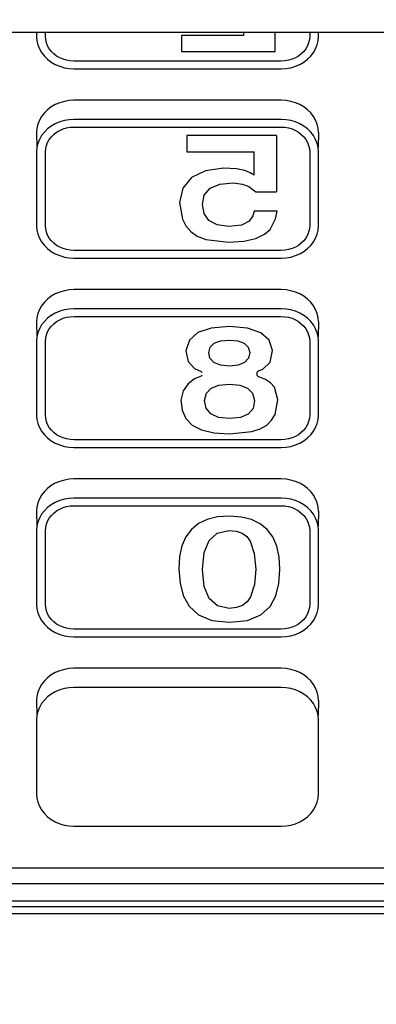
# Model space of a CAD drawing. Header units: millimetres. Extents: x 3351592 to 3400404, y -498420 to -470360.
# Tile 25 of 43: x 3359712 to 3359726, y -482243 to -482204. Entities that reach past the tile are written whole.
import ezdxf

# ---------------------------------------------------------------- set-up
doc = ezdxf.new("R2010")
doc.units = ezdxf.units.MM
doc.header["$LTSCALE"] = 3
doc.header["$MEASUREMENT"] = 0
doc.header["$PDMODE"] = 3
doc.header["$PDSIZE"] = -1
doc.layers.get('0').update_dxf_attribs({"linetype": 'CONTINUOUS'})
doc.layers.get('Defpoints').update_dxf_attribs({"linetype": 'CONTINUOUS'})
doc.layers.add('Civil-Wall-Text', color=7, linetype='CONTINUOUS', lineweight=0)
doc.layers.add('ELECTRICAL', color=7, linetype='CONTINUOUS')
doc.layers.add('Equipment', color=5, linetype='CONTINUOUS')
doc.styles.add('ARAIL', font='arial.ttf')
doc.styles.get("Standard").update_dxf_attribs({"font": 'arial.ttf'})
doc.dimstyles.new('TFS-Dim', dxfattribs={"dimtxt": 78, "dimasz": 20, "dimexe": 25, "dimexo": 25, "dimgap": 5, "dimtad": 0, "dimdec": 0, "dimzin": 0, "dimdsep": 46, "dimtxsty": 'Standard', "dimcen": 0.09, "dimclrd": 251, "dimclre": 251, "dimclrt": 251, "dimadec": 0, "dimazin": 0, "dimtfac": 1, "dimtdec": 0, "dimtofl": 0, "dimtmove": 0, "dimatfit": 3, "dimldrblk": 'DOT', "dimfxl": 0, "dimtolj": 1, "dimtzin": 0, "dimlwd": -1, "dimlwe": -1, "dimarcsym": 0})

# ---------------------------------------------------------------- blocks, each defined once
blk = doc.blocks.new('A$C80eb0365')
at = {"layer": 'Equipment'}
for p, q in [((48.824, 202.454), (17.668, 202.454)), ((48.824, 202.259), (17.668, 202.259)), ((48.824, 202.095), (17.668, 202.095)), ((48.824, 201.622), (17.668, 201.622)), ((17.668, 201.176), (48.824, 201.176)), ((29.647, 199.76), (29.749, 199.837)), ((29.749, 199.837), (29.861, 199.902)), ((29.861, 199.902), (29.983, 199.954)), ((29.983, 199.954), (30.111, 199.991)), ((30.111, 199.991), (30.243, 200.014)), ((30.243, 200.014), (30.378, 200.022)), ((30.378, 200.022), (36.114, 200.022)), ((36.114, 200.022), (36.249, 200.014)), ((36.249, 200.014), (36.381, 199.991)), ((36.381, 199.991), (36.509, 199.954)), ((36.509, 199.954), (36.631, 199.902)), ((36.631, 199.902), (36.743, 199.837)), ((36.743, 199.837), (36.845, 199.76)), ((29.423, 199.469), (29.483, 199.574)), ((29.483, 199.574), (29.558, 199.672)), ((29.558, 199.672), (29.647, 199.76)), ((36.845, 199.76), (36.934, 199.672)), ((36.934, 199.672), (37.009, 199.574)), ((37.009, 199.574), (37.069, 199.469)), ((29.344, 199.126), (29.353, 199.243)), ((29.353, 199.243), (29.379, 199.358)), ((29.379, 199.358), (29.423, 199.469)), ((37.069, 199.469), (37.112, 199.358)), ((37.112, 199.358), (37.139, 199.243)), ((37.139, 199.243), (37.148, 199.126)), ((29.344, 197.079), (29.344, 199.126)), ((37.148, 199.126), (37.148, 197.079)), ((29.353, 196.962), (29.344, 197.079)), ((37.148, 197.079), (37.139, 196.962)), ((29.344, 196.548), (29.353, 196.962)), ((29.379, 196.847), (29.353, 196.962)), ((29.423, 196.736), (29.379, 196.847)), ((37.112, 196.847), (37.069, 196.736)), ((37.139, 196.962), (37.112, 196.847)), ((37.148, 196.548), (37.139, 196.962)), ((29.353, 196.431), (29.344, 196.548)), ((29.483, 196.631), (29.423, 196.736)), ((29.558, 196.534), (29.483, 196.631)), ((29.647, 196.446), (29.558, 196.534)), ((36.934, 196.534), (36.845, 196.446)), ((37.009, 196.631), (36.934, 196.534)), ((37.069, 196.736), (37.009, 196.631)), ((37.148, 196.548), (37.139, 196.431)), ((29.379, 196.316), (29.353, 196.431)), ((29.423, 196.206), (29.379, 196.316)), ((29.749, 196.368), (29.647, 196.446)), ((29.861, 196.303), (29.749, 196.368)), ((29.983, 196.252), (29.861, 196.303)), ((30.111, 196.214), (29.983, 196.252)), ((36.509, 196.252), (36.381, 196.214)), ((36.631, 196.303), (36.509, 196.252)), ((36.743, 196.368), (36.631, 196.303)), ((36.845, 196.446), (36.743, 196.368)), ((37.112, 196.316), (37.069, 196.206)), ((37.139, 196.431), (37.112, 196.316)), ((29.483, 196.1), (29.423, 196.206)), ((29.558, 196.003), (29.483, 196.1)), ((29.647, 195.915), (29.558, 196.003)), ((30.243, 196.191), (30.111, 196.214)), ((30.378, 196.183), (30.243, 196.191)), ((36.114, 196.183), (30.378, 196.183)), ((36.249, 196.191), (36.114, 196.183)), ((36.381, 196.214), (36.249, 196.191)), ((36.934, 196.003), (36.845, 195.915)), ((37.009, 196.1), (36.934, 196.003)), ((37.069, 196.206), (37.009, 196.1)), ((29.749, 195.838), (29.647, 195.915)), ((29.861, 195.773), (29.749, 195.838)), ((29.983, 195.721), (29.861, 195.773)), ((30.111, 195.683), (29.983, 195.721)), ((36.509, 195.721), (36.381, 195.683)), ((36.631, 195.773), (36.509, 195.721)), ((36.743, 195.838), (36.631, 195.773)), ((36.845, 195.915), (36.743, 195.838)), ((30.243, 195.66), (30.111, 195.683)), ((30.378, 195.653), (30.243, 195.66)), ((36.114, 195.653), (30.378, 195.653)), ((36.249, 195.66), (36.114, 195.653)), ((36.381, 195.683), (36.249, 195.66)), ((29.749, 194.596), (29.861, 194.661)), ((29.861, 194.661), (29.983, 194.713)), ((29.983, 194.713), (30.111, 194.75)), ((30.111, 194.75), (30.243, 194.773)), ((30.243, 194.773), (30.378, 194.781)), ((30.378, 194.781), (36.114, 194.781)), ((36.114, 194.781), (36.249, 194.773)), ((36.249, 194.773), (36.381, 194.75)), ((36.381, 194.75), (36.509, 194.713)), ((36.509, 194.713), (36.631, 194.661)), ((36.631, 194.661), (36.743, 194.596)), ((29.423, 194.228), (29.483, 194.333)), ((29.483, 194.333), (29.558, 194.43)), ((29.558, 194.43), (29.647, 194.518)), ((29.647, 194.518), (29.749, 194.596)), ((29.82, 194.369), (29.752, 194.302)), ((29.898, 194.428), (29.82, 194.369)), ((29.983, 194.477), (29.898, 194.428)), ((30.076, 194.517), (29.983, 194.477)), ((30.174, 194.546), (30.076, 194.517)), ((30.275, 194.563), (30.174, 194.546)), ((30.386, 194.57), (30.275, 194.563)), ((36.106, 194.57), (30.386, 194.57)), ((34.197, 194.328), (34.686, 194.38)), ((34.686, 194.38), (35.178, 194.329)), ((36.217, 194.563), (36.106, 194.57)), ((36.318, 194.546), (36.217, 194.563)), ((36.416, 194.517), (36.318, 194.546)), ((36.508, 194.477), (36.416, 194.517)), ((36.594, 194.428), (36.508, 194.477)), ((36.672, 194.369), (36.594, 194.428)), ((36.74, 194.302), (36.672, 194.369)), ((36.743, 194.596), (36.845, 194.518)), ((36.845, 194.518), (36.934, 194.43)), ((36.934, 194.43), (37.009, 194.333)), ((37.009, 194.333), (37.069, 194.228)), ((29.353, 194.002), (29.379, 194.117)), ((29.379, 194.117), (29.423, 194.228)), ((29.616, 194.062), (29.595, 193.974)), ((29.649, 194.147), (29.616, 194.062)), ((29.694, 194.227), (29.649, 194.147)), ((29.752, 194.302), (29.694, 194.227)), ((33.568, 193.934), (33.828, 194.171)), ((33.828, 194.171), (34.197, 194.328)), ((35.178, 194.329), (35.549, 194.177)), ((35.549, 194.177), (35.809, 193.944)), ((36.797, 194.227), (36.74, 194.302)), ((36.843, 194.147), (36.797, 194.227)), ((36.876, 194.062), (36.843, 194.147)), ((36.896, 193.974), (36.876, 194.062)), ((37.069, 194.228), (37.112, 194.117)), ((37.112, 194.117), (37.139, 194.002)), ((29.344, 193.885), (29.353, 194.002)), ((29.344, 191.838), (29.344, 193.885)), ((29.595, 193.974), (29.588, 193.878)), ((29.588, 193.878), (29.588, 191.845)), ((33.405, 193.641), (33.568, 193.934)), ((34.351, 193.928), (34.122, 193.725)), ((34.671, 193.995), (34.351, 193.928)), ((34.875, 193.972), (34.671, 193.995)), ((35.041, 193.911), (34.875, 193.972)), ((35.171, 193.813), (35.041, 193.911)), ((35.263, 193.677), (35.171, 193.813)), ((35.809, 193.944), (35.969, 193.651)), ((36.904, 193.878), (36.896, 193.974)), ((36.904, 191.845), (36.904, 193.878)), ((37.139, 194.002), (37.148, 193.885)), ((37.148, 193.885), (37.148, 191.838)), ((33.316, 193.296), (33.405, 193.641)), ((34.122, 193.725), (33.985, 193.388)), ((35.373, 193.33), (35.263, 193.677)), ((35.969, 193.651), (36.052, 193.304)), ((33.278, 192.904), (33.316, 193.296)), ((33.985, 193.388), (33.939, 192.916)), ((35.41, 192.909), (35.373, 193.33)), ((36.052, 193.304), (36.079, 192.91)), ((33.3, 192.561), (33.278, 192.904)), ((33.939, 192.916), (33.984, 192.448)), ((35.368, 192.478), (35.41, 192.909)), ((36.079, 192.91), (36.057, 192.568)), ((33.366, 192.263), (33.3, 192.561)), ((33.984, 192.448), (34.12, 192.112)), ((35.255, 192.136), (35.368, 192.478)), ((36.057, 192.568), (35.992, 192.27)), ((33.476, 192.012), (33.366, 192.263)), ((35.992, 192.27), (35.883, 192.018)), ((33.63, 191.806), (33.476, 192.012)), ((34.12, 192.112), (34.346, 191.909)), ((34.346, 191.909), (34.663, 191.839)), ((34.867, 191.857), (35.034, 191.913)), ((35.034, 191.913), (35.163, 192.006)), ((35.163, 192.006), (35.255, 192.136)), ((35.883, 192.018), (35.731, 191.812)), ((29.353, 191.721), (29.344, 191.838)), ((29.344, 191.307), (29.353, 191.721)), ((29.379, 191.606), (29.353, 191.721)), ((29.588, 191.845), (29.595, 191.748)), ((29.595, 191.748), (29.616, 191.661)), ((29.616, 191.661), (29.649, 191.576)), ((33.828, 191.646), (33.63, 191.806)), ((34.07, 191.532), (33.828, 191.646)), ((34.663, 191.839), (34.867, 191.857)), ((35.535, 191.651), (35.295, 191.535)), ((35.731, 191.812), (35.535, 191.651)), ((36.843, 191.576), (36.876, 191.661)), ((36.876, 191.661), (36.896, 191.748)), ((36.896, 191.748), (36.904, 191.845)), ((37.139, 191.721), (37.112, 191.606)), ((37.148, 191.838), (37.139, 191.721)), ((37.148, 191.307), (37.139, 191.721)), ((29.423, 191.495), (29.379, 191.606)), ((29.483, 191.39), (29.423, 191.495)), ((29.558, 191.293), (29.483, 191.39)), ((29.649, 191.576), (29.694, 191.496)), ((29.694, 191.496), (29.752, 191.421)), ((29.752, 191.421), (29.82, 191.354)), ((29.82, 191.354), (29.898, 191.295)), ((34.356, 191.463), (34.07, 191.532)), ((34.686, 191.44), (34.356, 191.463)), ((35.012, 191.465), (34.686, 191.44)), ((35.295, 191.535), (35.012, 191.465)), ((36.594, 191.295), (36.672, 191.354)), ((36.672, 191.354), (36.74, 191.421)), ((36.74, 191.421), (36.797, 191.496)), ((36.797, 191.496), (36.843, 191.576)), ((37.009, 191.39), (36.934, 191.293)), ((37.069, 191.495), (37.009, 191.39)), ((37.112, 191.606), (37.069, 191.495)), ((29.353, 191.19), (29.344, 191.307)), ((29.379, 191.075), (29.353, 191.19)), ((29.423, 190.964), (29.379, 191.075)), ((29.647, 191.204), (29.558, 191.293)), ((29.749, 191.127), (29.647, 191.204)), ((29.861, 191.062), (29.749, 191.127)), ((29.983, 191.01), (29.861, 191.062)), ((29.898, 191.295), (29.983, 191.245)), ((29.983, 191.245), (30.076, 191.206)), ((30.076, 191.206), (30.174, 191.177)), ((30.174, 191.177), (30.275, 191.16)), ((30.275, 191.16), (30.386, 191.153)), ((30.386, 191.153), (36.106, 191.153)), ((36.106, 191.153), (36.217, 191.16)), ((36.217, 191.16), (36.318, 191.177)), ((36.318, 191.177), (36.416, 191.206)), ((36.416, 191.206), (36.508, 191.245)), ((36.508, 191.245), (36.594, 191.295)), ((36.631, 191.062), (36.509, 191.01)), ((36.743, 191.127), (36.631, 191.062)), ((36.845, 191.204), (36.743, 191.127)), ((36.934, 191.293), (36.845, 191.204)), ((37.112, 191.075), (37.069, 190.964)), ((37.139, 191.19), (37.112, 191.075)), ((37.148, 191.307), (37.139, 191.19)), ((29.483, 190.859), (29.423, 190.964)), ((29.558, 190.762), (29.483, 190.859)), ((30.111, 190.973), (29.983, 191.01)), ((30.243, 190.95), (30.111, 190.973)), ((30.378, 190.942), (30.243, 190.95)), ((36.114, 190.942), (30.378, 190.942)), ((36.249, 190.95), (36.114, 190.942)), ((36.381, 190.973), (36.249, 190.95)), ((36.509, 191.01), (36.381, 190.973)), ((37.009, 190.859), (36.934, 190.762)), ((37.069, 190.964), (37.009, 190.859)), ((29.647, 190.674), (29.558, 190.762)), ((29.749, 190.597), (29.647, 190.674)), ((29.861, 190.532), (29.749, 190.597)), ((29.983, 190.48), (29.861, 190.532)), ((36.631, 190.532), (36.509, 190.48)), ((36.743, 190.597), (36.631, 190.532)), ((36.845, 190.674), (36.743, 190.597)), ((36.934, 190.762), (36.845, 190.674)), ((30.111, 190.442), (29.983, 190.48)), ((30.243, 190.419), (30.111, 190.442)), ((30.378, 190.412), (30.243, 190.419)), ((36.114, 190.412), (30.378, 190.412)), ((36.249, 190.419), (36.114, 190.412)), ((36.381, 190.442), (36.249, 190.419)), ((36.509, 190.48), (36.381, 190.442)), ((29.861, 189.42), (29.983, 189.471)), ((29.983, 189.471), (30.111, 189.509)), ((30.111, 189.509), (30.243, 189.532)), ((30.243, 189.532), (30.378, 189.54)), ((30.378, 189.54), (36.114, 189.54)), ((36.114, 189.54), (36.249, 189.532)), ((36.249, 189.532), (36.381, 189.509)), ((36.381, 189.509), (36.509, 189.471)), ((36.509, 189.471), (36.631, 189.42)), ((29.483, 189.092), (29.558, 189.189)), ((29.558, 189.189), (29.647, 189.277)), ((29.647, 189.277), (29.749, 189.354)), ((29.749, 189.354), (29.861, 189.42)), ((29.898, 189.187), (29.82, 189.128)), ((29.983, 189.236), (29.898, 189.187)), ((30.076, 189.276), (29.983, 189.236)), ((30.174, 189.305), (30.076, 189.276)), ((30.275, 189.322), (30.174, 189.305)), ((30.386, 189.328), (30.275, 189.322)), ((36.106, 189.328), (30.386, 189.328)), ((34.253, 189.132), (34.686, 189.159)), ((34.686, 189.159), (35.303, 189.096)), ((36.217, 189.322), (36.106, 189.328)), ((36.318, 189.305), (36.217, 189.322)), ((36.416, 189.276), (36.318, 189.305)), ((36.508, 189.236), (36.416, 189.276)), ((36.594, 189.187), (36.508, 189.236)), ((36.672, 189.128), (36.594, 189.187)), ((36.631, 189.42), (36.743, 189.354)), ((36.743, 189.354), (36.845, 189.277)), ((36.845, 189.277), (36.934, 189.189)), ((36.934, 189.189), (37.009, 189.092)), ((29.379, 188.876), (29.423, 188.987)), ((29.423, 188.987), (29.483, 189.092)), ((29.649, 188.906), (29.616, 188.821)), ((29.694, 188.986), (29.649, 188.906)), ((29.752, 189.06), (29.694, 188.986)), ((29.82, 189.128), (29.752, 189.06)), ((33.474, 188.74), (33.651, 188.921)), ((33.651, 188.921), (33.91, 189.053)), ((33.91, 189.053), (34.253, 189.132)), ((35.303, 189.096), (35.535, 189.021)), ((35.535, 189.021), (35.715, 188.918)), ((35.715, 188.918), (35.85, 188.786)), ((36.74, 189.06), (36.672, 189.128)), ((36.797, 188.986), (36.74, 189.06)), ((36.843, 188.906), (36.797, 188.986)), ((36.876, 188.821), (36.843, 188.906)), ((37.009, 189.092), (37.069, 188.987)), ((37.069, 188.987), (37.112, 188.876)), ((29.344, 188.644), (29.353, 188.761)), ((29.344, 186.597), (29.344, 188.644)), ((29.353, 188.761), (29.379, 188.876)), ((29.595, 188.733), (29.588, 188.637)), ((29.588, 188.637), (29.588, 186.603)), ((29.616, 188.821), (29.595, 188.733)), ((33.372, 188.509), (33.474, 188.74)), ((34.166, 188.61), (34.036, 188.454)), ((34.382, 188.706), (34.166, 188.61)), ((34.686, 188.741), (34.382, 188.706)), ((34.989, 188.709), (34.686, 188.741)), ((35.205, 188.615), (34.989, 188.709)), ((35.335, 188.457), (35.205, 188.615)), ((35.85, 188.786), (35.947, 188.626)), ((35.947, 188.626), (36.024, 188.222)), ((36.896, 188.733), (36.876, 188.821)), ((36.904, 188.637), (36.896, 188.733)), ((36.904, 186.603), (36.904, 188.637)), ((37.112, 188.876), (37.139, 188.761)), ((37.139, 188.761), (37.148, 188.644)), ((37.148, 188.644), (37.148, 186.597)), ((33.338, 188.229), (33.372, 188.509)), ((34.036, 188.454), (33.992, 188.236)), ((35.378, 188.236), (35.335, 188.457)), ((33.401, 187.969), (33.338, 188.229)), ((33.992, 188.236), (34.046, 188.039)), ((35.32, 188.039), (35.378, 188.236)), ((36.024, 188.222), (35.926, 187.874)), ((33.54, 187.776), (33.401, 187.969)), ((34.046, 188.039), (34.18, 187.898)), ((34.18, 187.898), (34.393, 187.814)), ((34.393, 187.814), (34.686, 187.786)), ((34.686, 187.786), (34.974, 187.814)), ((34.974, 187.814), (35.185, 187.898)), ((35.185, 187.898), (35.32, 188.039)), ((35.926, 187.874), (35.821, 187.749)), ((33.718, 187.642), (33.54, 187.776)), ((33.899, 187.562), (33.718, 187.642)), ((33.899, 187.562), (33.911, 187.555)), ((33.911, 187.555), (33.922, 187.546)), ((33.922, 187.546), (33.93, 187.536)), ((35.437, 187.502), (35.439, 187.52)), ((35.439, 187.52), (35.444, 187.537)), ((35.444, 187.537), (35.454, 187.552)), ((35.454, 187.552), (35.466, 187.566)), ((35.466, 187.566), (35.481, 187.578)), ((35.481, 187.578), (35.499, 187.587)), ((35.68, 187.658), (35.499, 187.587)), ((35.821, 187.749), (35.68, 187.658)), ((33.538, 187.164), (33.715, 187.353)), ((33.715, 187.353), (33.899, 187.439)), ((33.911, 187.446), (33.899, 187.439)), ((33.922, 187.454), (33.911, 187.446)), ((33.93, 187.464), (33.922, 187.454)), ((34.433, 187.265), (34.253, 187.192)), ((34.686, 187.292), (34.433, 187.265)), ((34.922, 187.266), (34.686, 187.292)), ((35.098, 187.188), (34.922, 187.266)), ((35.439, 187.484), (35.437, 187.502)), ((35.444, 187.467), (35.439, 187.484)), ((35.454, 187.451), (35.444, 187.467)), ((35.466, 187.437), (35.454, 187.451)), ((35.481, 187.426), (35.466, 187.437)), ((35.499, 187.416), (35.481, 187.426)), ((35.499, 187.416), (35.608, 187.371)), ((35.608, 187.371), (35.809, 187.174)), ((33.479, 186.861), (33.538, 187.164)), ((34.144, 187.072), (34.108, 186.907)), ((34.253, 187.192), (34.144, 187.072)), ((35.208, 187.066), (35.098, 187.188)), ((35.245, 186.907), (35.208, 187.066)), ((35.809, 187.174), (35.876, 186.854)), ((33.574, 186.569), (33.479, 186.861)), ((34.108, 186.907), (34.149, 186.76)), ((34.149, 186.76), (34.259, 186.655)), ((35.09, 186.655), (35.198, 186.76)), ((35.198, 186.76), (35.245, 186.907)), ((35.876, 186.854), (35.781, 186.569)), ((29.353, 186.48), (29.344, 186.597)), ((29.344, 186.066), (29.353, 186.48)), ((29.379, 186.365), (29.353, 186.48)), ((29.588, 186.603), (29.595, 186.507)), ((29.595, 186.507), (29.616, 186.42)), ((33.807, 186.36), (33.574, 186.569)), ((34.259, 186.655), (34.438, 186.592)), ((34.438, 186.592), (34.686, 186.571)), ((34.686, 186.571), (34.919, 186.592)), ((34.919, 186.592), (35.09, 186.655)), ((35.781, 186.569), (35.552, 186.363)), ((36.876, 186.42), (36.896, 186.507)), ((36.896, 186.507), (36.904, 186.603)), ((37.139, 186.48), (37.112, 186.365)), ((37.148, 186.597), (37.139, 186.48)), ((37.148, 186.066), (37.139, 186.48)), ((29.423, 186.254), (29.379, 186.365)), ((29.483, 186.149), (29.423, 186.254)), ((29.616, 186.42), (29.649, 186.335)), ((29.649, 186.335), (29.694, 186.255)), ((29.694, 186.255), (29.752, 186.18)), ((29.752, 186.18), (29.82, 186.113)), ((34.178, 186.234), (33.807, 186.36)), ((34.686, 186.193), (34.178, 186.234)), ((35.187, 186.238), (34.686, 186.193)), ((35.552, 186.363), (35.187, 186.238)), ((36.672, 186.113), (36.74, 186.18)), ((36.74, 186.18), (36.797, 186.255)), ((36.797, 186.255), (36.843, 186.335)), ((36.843, 186.335), (36.876, 186.42)), ((37.069, 186.254), (37.009, 186.149)), ((37.112, 186.365), (37.069, 186.254)), ((29.353, 185.949), (29.344, 186.066)), ((29.379, 185.834), (29.353, 185.949)), ((29.558, 186.051), (29.483, 186.149)), ((29.647, 185.963), (29.558, 186.051)), ((29.749, 185.886), (29.647, 185.963)), ((29.861, 185.821), (29.749, 185.886)), ((29.82, 186.113), (29.898, 186.054)), ((29.898, 186.054), (29.983, 186.004)), ((29.983, 186.004), (30.076, 185.965)), ((30.076, 185.965), (30.174, 185.936)), ((30.174, 185.936), (30.275, 185.919)), ((30.275, 185.919), (30.386, 185.912)), ((30.386, 185.912), (36.106, 185.912)), ((36.106, 185.912), (36.217, 185.919)), ((36.217, 185.919), (36.318, 185.936)), ((36.318, 185.936), (36.416, 185.965)), ((36.416, 185.965), (36.508, 186.004)), ((36.508, 186.004), (36.594, 186.054)), ((36.594, 186.054), (36.672, 186.113)), ((36.743, 185.886), (36.631, 185.821)), ((36.845, 185.963), (36.743, 185.886)), ((36.934, 186.051), (36.845, 185.963)), ((37.009, 186.149), (36.934, 186.051)), ((37.139, 185.949), (37.112, 185.834)), ((37.148, 186.066), (37.139, 185.949)), ((29.423, 185.723), (29.379, 185.834)), ((29.483, 185.618), (29.423, 185.723)), ((29.558, 185.521), (29.483, 185.618)), ((29.983, 185.769), (29.861, 185.821)), ((30.111, 185.732), (29.983, 185.769)), ((30.243, 185.709), (30.111, 185.732)), ((30.378, 185.701), (30.243, 185.709)), ((36.114, 185.701), (30.378, 185.701)), ((36.249, 185.709), (36.114, 185.701)), ((36.381, 185.732), (36.249, 185.709)), ((36.509, 185.769), (36.381, 185.732)), ((36.631, 185.821), (36.509, 185.769)), ((37.009, 185.618), (36.934, 185.521)), ((37.069, 185.723), (37.009, 185.618)), ((37.112, 185.834), (37.069, 185.723)), ((29.647, 185.433), (29.558, 185.521)), ((29.749, 185.355), (29.647, 185.433)), ((29.861, 185.29), (29.749, 185.355)), ((36.743, 185.355), (36.631, 185.29)), ((36.845, 185.433), (36.743, 185.355)), ((36.934, 185.521), (36.845, 185.433)), ((29.983, 185.239), (29.861, 185.29)), ((30.111, 185.201), (29.983, 185.239)), ((30.243, 185.178), (30.111, 185.201)), ((30.378, 185.17), (30.243, 185.178)), ((36.114, 185.17), (30.378, 185.17)), ((36.249, 185.178), (36.114, 185.17)), ((36.381, 185.201), (36.249, 185.178)), ((36.509, 185.239), (36.381, 185.201)), ((36.631, 185.29), (36.509, 185.239)), ((29.983, 184.23), (30.111, 184.268)), ((30.111, 184.268), (30.243, 184.291)), ((30.243, 184.291), (30.378, 184.298)), ((30.378, 184.298), (36.114, 184.298)), ((36.114, 184.298), (36.249, 184.291)), ((36.249, 184.291), (36.381, 184.268)), ((36.381, 184.268), (36.509, 184.23)), ((29.558, 183.948), (29.647, 184.036)), ((29.647, 184.036), (29.749, 184.113)), ((29.749, 184.113), (29.861, 184.178)), ((29.861, 184.178), (29.983, 184.23)), ((29.983, 183.995), (29.898, 183.945)), ((30.076, 184.035), (29.983, 183.995)), ((30.174, 184.063), (30.076, 184.035)), ((30.275, 184.081), (30.174, 184.063)), ((30.386, 184.087), (30.275, 184.081)), ((36.106, 184.087), (30.386, 184.087)), ((36.217, 184.081), (36.106, 184.087)), ((36.318, 184.063), (36.217, 184.081)), ((36.416, 184.035), (36.318, 184.063)), ((36.508, 183.995), (36.416, 184.035)), ((36.594, 183.945), (36.508, 183.995)), ((36.509, 184.23), (36.631, 184.178)), ((36.631, 184.178), (36.743, 184.113)), ((36.743, 184.113), (36.845, 184.036)), ((36.845, 184.036), (36.934, 183.948)), ((29.379, 183.635), (29.423, 183.746)), ((29.423, 183.746), (29.483, 183.851)), ((29.483, 183.851), (29.558, 183.948)), ((29.694, 183.745), (29.649, 183.665)), ((29.752, 183.819), (29.694, 183.745)), ((29.82, 183.886), (29.752, 183.819)), ((29.898, 183.945), (29.82, 183.886)), ((33.792, 183.692), (34.027, 183.782)), ((34.027, 183.782), (34.657, 183.854)), ((34.657, 183.854), (35.082, 183.829)), ((35.082, 183.829), (35.411, 183.751)), ((35.411, 183.751), (35.651, 183.638)), ((36.672, 183.886), (36.594, 183.945)), ((36.74, 183.819), (36.672, 183.886)), ((36.797, 183.745), (36.74, 183.819)), ((36.843, 183.665), (36.797, 183.745)), ((36.934, 183.948), (37.009, 183.851)), ((37.009, 183.851), (37.069, 183.746)), ((37.069, 183.746), (37.112, 183.635)), ((29.344, 183.403), (29.353, 183.52)), ((29.353, 183.52), (29.379, 183.635)), ((29.595, 183.492), (29.588, 183.396)), ((29.616, 183.58), (29.595, 183.492)), ((29.649, 183.665), (29.616, 183.58)), ((33.476, 183.407), (33.611, 183.566)), ((33.611, 183.566), (33.792, 183.692)), ((35.651, 183.638), (35.81, 183.505)), ((35.81, 183.505), (35.96, 183.211)), ((36.876, 183.58), (36.843, 183.665)), ((36.896, 183.492), (36.876, 183.58)), ((36.904, 183.396), (36.896, 183.492)), ((37.112, 183.635), (37.139, 183.52)), ((37.139, 183.52), (37.148, 183.403)), ((29.344, 181.355), (29.344, 183.403)), ((29.588, 183.396), (29.588, 181.362)), ((33.302, 182.756), (33.379, 183.219)), ((33.379, 183.219), (33.476, 183.407)), ((34.114, 183.255), (33.978, 183.061)), ((34.342, 183.381), (34.114, 183.255)), ((34.665, 183.423), (34.342, 183.381)), ((35.02, 183.385), (34.665, 183.423)), ((35.229, 183.272), (35.02, 183.385)), ((35.332, 183.129), (35.229, 183.272)), ((35.96, 183.211), (36.003, 182.998)), ((36.904, 181.362), (36.904, 183.396)), ((37.148, 183.403), (37.148, 181.355)), ((33.978, 183.061), (33.933, 182.817)), ((35.366, 182.998), (35.332, 183.129)), ((36.003, 182.998), (35.366, 182.998)), ((33.391, 182.359), (33.302, 182.756)), ((33.933, 182.817), (33.987, 182.553)), ((33.636, 182.064), (33.391, 182.359)), ((33.987, 182.553), (34.147, 182.365)), ((34.147, 182.365), (34.414, 182.253)), ((35.223, 182.32), (35.412, 182.465)), ((35.412, 182.465), (35.988, 182.465)), ((35.988, 180.908), (35.988, 182.465)), ((34.414, 182.253), (34.788, 182.215)), ((34.788, 182.215), (35.04, 182.249)), ((35.04, 182.249), (35.223, 182.32)), ((34.017, 181.878), (33.636, 182.064)), ((34.517, 181.81), (34.017, 181.878)), ((34.881, 181.827), (34.517, 181.81)), ((35.107, 181.87), (34.881, 181.827)), ((35.255, 181.934), (35.107, 181.87)), ((35.366, 181.999), (35.255, 181.934)), ((35.366, 181.999), (35.366, 181.359)), ((29.353, 181.238), (29.344, 181.355)), ((29.588, 181.362), (29.595, 181.266)), ((29.595, 181.266), (29.616, 181.178)), ((33.498, 181.359), (35.366, 181.359)), ((33.498, 180.908), (33.498, 181.359)), ((36.876, 181.178), (36.896, 181.266)), ((36.896, 181.266), (36.904, 181.362)), ((37.148, 181.355), (37.139, 181.238)), ((29.344, 180.825), (29.353, 181.238)), ((29.379, 181.124), (29.353, 181.238)), ((29.423, 181.013), (29.379, 181.124)), ((29.483, 180.908), (29.423, 181.013)), ((29.616, 181.178), (29.649, 181.094)), ((29.649, 181.094), (29.694, 181.013)), ((29.694, 181.013), (29.752, 180.939)), ((36.74, 180.939), (36.797, 181.013)), ((36.797, 181.013), (36.843, 181.094)), ((36.843, 181.094), (36.876, 181.178)), ((37.069, 181.013), (37.009, 180.908)), ((37.112, 181.124), (37.069, 181.013)), ((37.139, 181.238), (37.112, 181.124)), ((37.148, 180.825), (37.139, 181.238)), ((29.353, 180.708), (29.344, 180.825)), ((29.379, 180.593), (29.353, 180.708)), ((29.558, 180.81), (29.483, 180.908)), ((29.647, 180.722), (29.558, 180.81)), ((29.749, 180.645), (29.647, 180.722)), ((29.752, 180.939), (29.82, 180.872)), ((29.82, 180.872), (29.898, 180.813)), ((29.898, 180.813), (29.983, 180.763)), ((29.983, 180.763), (30.076, 180.724)), ((30.076, 180.724), (30.174, 180.695)), ((35.988, 180.908), (33.498, 180.908)), ((36.318, 180.695), (36.416, 180.724)), ((36.416, 180.724), (36.508, 180.763)), ((36.508, 180.763), (36.594, 180.813)), ((36.594, 180.813), (36.672, 180.872)), ((36.672, 180.872), (36.74, 180.939)), ((36.845, 180.722), (36.743, 180.645)), ((36.934, 180.81), (36.845, 180.722)), ((37.009, 180.908), (36.934, 180.81)), ((37.139, 180.708), (37.112, 180.593)), ((37.148, 180.825), (37.139, 180.708)), ((29.423, 180.482), (29.379, 180.593)), ((29.483, 180.377), (29.423, 180.482)), ((29.861, 180.58), (29.749, 180.645)), ((29.983, 180.528), (29.861, 180.58)), ((30.111, 180.49), (29.983, 180.528)), ((30.243, 180.468), (30.111, 180.49)), ((30.174, 180.695), (30.275, 180.677)), ((30.378, 180.46), (30.243, 180.468)), ((30.275, 180.677), (30.386, 180.671)), ((36.114, 180.46), (30.378, 180.46)), ((30.386, 180.671), (36.106, 180.671)), ((36.106, 180.671), (36.217, 180.677)), ((36.249, 180.468), (36.114, 180.46)), ((36.217, 180.677), (36.318, 180.695)), ((36.381, 180.49), (36.249, 180.468)), ((36.509, 180.528), (36.381, 180.49)), ((36.631, 180.58), (36.509, 180.528)), ((36.743, 180.645), (36.631, 180.58)), ((37.069, 180.482), (37.009, 180.377)), ((37.112, 180.593), (37.069, 180.482)), ((29.558, 180.28), (29.483, 180.377)), ((29.647, 180.192), (29.558, 180.28)), ((29.749, 180.114), (29.647, 180.192)), ((36.845, 180.192), (36.743, 180.114)), ((36.934, 180.28), (36.845, 180.192)), ((37.009, 180.377), (36.934, 180.28)), ((29.861, 180.049), (29.749, 180.114)), ((29.983, 179.997), (29.861, 180.049)), ((30.111, 179.96), (29.983, 179.997)), ((30.243, 179.937), (30.111, 179.96)), ((30.378, 179.929), (30.243, 179.937)), ((36.114, 179.929), (30.378, 179.929)), ((36.249, 179.937), (36.114, 179.929)), ((36.381, 179.96), (36.249, 179.937)), ((36.509, 179.997), (36.381, 179.96)), ((36.631, 180.049), (36.509, 179.997)), ((36.743, 180.114), (36.631, 180.049)), ((29.647, 178.795), (29.749, 178.872)), ((29.749, 178.872), (29.861, 178.937)), ((29.861, 178.937), (29.983, 178.989)), ((29.983, 178.989), (30.111, 179.027)), ((30.174, 178.822), (30.076, 178.793)), ((30.111, 179.027), (30.243, 179.05)), ((30.275, 178.84), (30.174, 178.822)), ((30.243, 179.05), (30.378, 179.057)), ((30.386, 178.846), (30.275, 178.84)), ((30.378, 179.057), (36.114, 179.057)), ((36.106, 178.846), (30.386, 178.846)), ((36.217, 178.84), (36.106, 178.846)), ((36.114, 179.057), (36.249, 179.05)), ((36.318, 178.822), (36.217, 178.84)), ((36.249, 179.05), (36.381, 179.027)), ((36.416, 178.793), (36.318, 178.822)), ((36.381, 179.027), (36.509, 178.989)), ((36.509, 178.989), (36.631, 178.937)), ((36.631, 178.937), (36.743, 178.872)), ((36.743, 178.872), (36.845, 178.795)), ((29.423, 178.504), (29.483, 178.609)), ((29.483, 178.609), (29.558, 178.707)), ((29.558, 178.707), (29.647, 178.795)), ((29.752, 178.578), (29.694, 178.504)), ((29.82, 178.645), (29.752, 178.578)), ((29.898, 178.704), (29.82, 178.645)), ((29.983, 178.754), (29.898, 178.704)), ((30.076, 178.793), (29.983, 178.754)), ((33.359, 178.581), (35.944, 178.581)), ((33.359, 178.136), (33.359, 178.581)), ((35.944, 178.581), (35.944, 178.051)), ((36.508, 178.754), (36.416, 178.793)), ((36.594, 178.704), (36.508, 178.754)), ((36.672, 178.645), (36.594, 178.704)), ((36.74, 178.578), (36.672, 178.645)), ((36.797, 178.504), (36.74, 178.578)), ((36.845, 178.795), (36.934, 178.707)), ((36.934, 178.707), (37.009, 178.609)), ((37.009, 178.609), (37.069, 178.504)), ((29.344, 178.162), (29.353, 178.279)), ((29.353, 178.279), (29.379, 178.393)), ((29.379, 178.393), (29.423, 178.504)), ((29.616, 178.339), (29.595, 178.251)), ((29.649, 178.423), (29.616, 178.339)), ((29.694, 178.504), (29.649, 178.423)), ((36.843, 178.423), (36.797, 178.504)), ((36.876, 178.339), (36.843, 178.423)), ((36.896, 178.251), (36.876, 178.339)), ((37.069, 178.504), (37.112, 178.393)), ((37.112, 178.393), (37.139, 178.279)), ((37.139, 178.279), (37.148, 178.162)), ((29.344, 178.051), (27.467, 178.051)), ((29.344, 178.051), (29.344, 178.162)), ((29.588, 178.051), (29.344, 178.051)), ((29.595, 178.251), (29.588, 178.155)), ((29.588, 178.155), (29.588, 178.051)), ((35.071, 178.051), (29.588, 178.051)), ((35.071, 178.136), (33.359, 178.136)), ((35.071, 178.051), (35.071, 178.136)), ((35.944, 178.051), (35.071, 178.051)), ((36.904, 178.051), (35.944, 178.051)), ((36.904, 178.155), (36.896, 178.251)), ((36.904, 178.051), (36.904, 178.155)), ((37.148, 178.051), (36.904, 178.051)), ((37.148, 178.162), (37.148, 178.051)), ((39.025, 178.051), (37.148, 178.051))]:
    blk.add_line(p, q, dxfattribs=at)
blk = doc.blocks.new('*D216')
at = {"layer": 'Civil-Wall-Text', "color": 251, "ltscale": 3}
for p, q in [((3359159, -482459.981), (3359159, -482127.331)), ((3360288.624, -482395), (3360288.624, -482127.331)), ((3359179, -482152.331), (3359453.181, -482152.331)), ((3360268.624, -482152.331), (3359994.443, -482152.331))]:
    blk.add_line(p, q, dxfattribs=at)
for points in [[(3359179, -482148.997), (3359179, -482155.664), (3359159, -482152.331)], [(3360268.624, -482148.997), (3360268.624, -482155.664), (3360288.624, -482152.331)]]:
    blk.add_solid(points, dxfattribs=at)
at = {"layer": 'Defpoints', "color": 0, "ltscale": 3}
for p in [(3359159, -482152.331), (3360288.624, -482420), (3359159, -482484.981)]:
    blk.add_point(p, dxfattribs=at)
at = {"layer": 'Civil-Wall-Text', "color": 251, "ltscale": 3, "insert": (3359723.812, -482152.331), "char_height": 78, "attachment_point": 5}
blk.add_mtext('\\A1;1130 [3\'-9"]', dxfattribs=at)
blk = doc.blocks.new('_Dot')
at = {"color": 0, "linetype": 'ByBlock', "lineweight": -2}
blk.add_line((-0.5, 0), (-1, 0), dxfattribs=at)
at = {"color": 0, "linetype": 'ByBlock', "lineweight": 0, "const_width": 0.5}
blk.add_lwpolyline([(-0.25, 0, 1), (0.25, 0, 1)], format="xyb", close=True, dxfattribs=at)
blk = doc.blocks.new('*D225')
at = {"layer": 'Defpoints', "color": 0, "ltscale": 3}
for p in [(3360288.624, -482174.402), (3360288.624, -482340.513), (3359961.784, -482401.105)]:
    blk.add_point(p, dxfattribs=at)
at = {"layer": 'ELECTRICAL', "color": 251, "ltscale": 3}
for p, q in [((3360057.301, -481980.403), (3360047.301, -481980.403)), ((3360125.204, -482174.402), (3360057.301, -481980.403)), ((3359961.784, -482376.105), (3359961.784, -482149.402)), ((3360288.624, -482315.513), (3360288.624, -482149.402)), ((3359981.784, -482174.402), (3360268.624, -482174.402))]:
    blk.add_line(p, q, dxfattribs=at)
for points in [[(3359981.784, -482171.069), (3359981.784, -482177.736), (3359961.784, -482174.402)], [(3360268.624, -482171.069), (3360268.624, -482177.736), (3360288.624, -482174.402)]]:
    blk.add_solid(points, dxfattribs=at)
at = {"layer": 'ELECTRICAL', "color": 251, "ltscale": 3, "insert": (3359803.327, -481980.403), "char_height": 78, "attachment_point": 5}
blk.add_mtext('\\A1;327 [1\'-1"]', dxfattribs=at)

msp = doc.modelspace()

# ---------------------------------------------------------------- block references
at = {"layer": 'Equipment', "xscale": -1.433887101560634, "yscale": 1.433887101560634, "zscale": 1.433887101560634, "rotation": 180}
msp.add_blockref('A$C80eb0365', (3359670.514, -481949.549), dxfattribs=at)

# ---------------------------------------------------------------- texts
at = {"layer": 'ELECTRICAL', "color": 7, "insert": (3358823.13, -482070.747, 0), "char_height": 45, "width": 1008.38913, "attachment_point": 1, "style": 'ARAIL'}
msp.add_mtext('{\\fBookman Old Style|b0|i0|c0|p18;1Nos.32Amp.Metal Clad\\P& 3Nos.5/15Amp. Switch Socket @ 450mmHt.FFL.}', dxfattribs=at)

# ---------------------------------------------------------------- dimensions: what is measured, and where the dimension line sits
at = {"layer": 'Civil-Wall-Text', "ltscale": 3}
dim = msp.add_linear_dim(base=(3359159, -482152.331), p1=(3360288.624, -482420), p2=(3359159, -482484.981), dimstyle='TFS-Dim', dxfattribs=at)
dim.commit()
dim.dimension.update_dxf_attribs({"geometry": '*D216', "text_midpoint": (3359723.812, -482152.331)})
at = {"layer": 'ELECTRICAL', "color": 1, "ltscale": 3}
dim = msp.add_linear_dim(base=(3360288.624, -482174.402), p1=(3359961.784, -482401.105), p2=(3360288.624, -482340.513), dimstyle='TFS-Dim', override={"dimtmove": 1}, dxfattribs=at)
dim.commit()
dim.dimension.update_dxf_attribs({"geometry": '*D225', "text_midpoint": (3360042.301, -481980.403), "dimtype": 160})

# ---------------------------------------------------------------- leaders
at = {"layer": 'ELECTRICAL', "ltscale": 3}
msp.add_leader([(3359961.784, -482401.105), (3359644.219, -482207.67), (3358817.892, -482207.67)], dimstyle='TFS-Dim', override={"dimgap": 5, "dimtad": 0}, dxfattribs=at)

doc.saveas('drawing.dxf')
